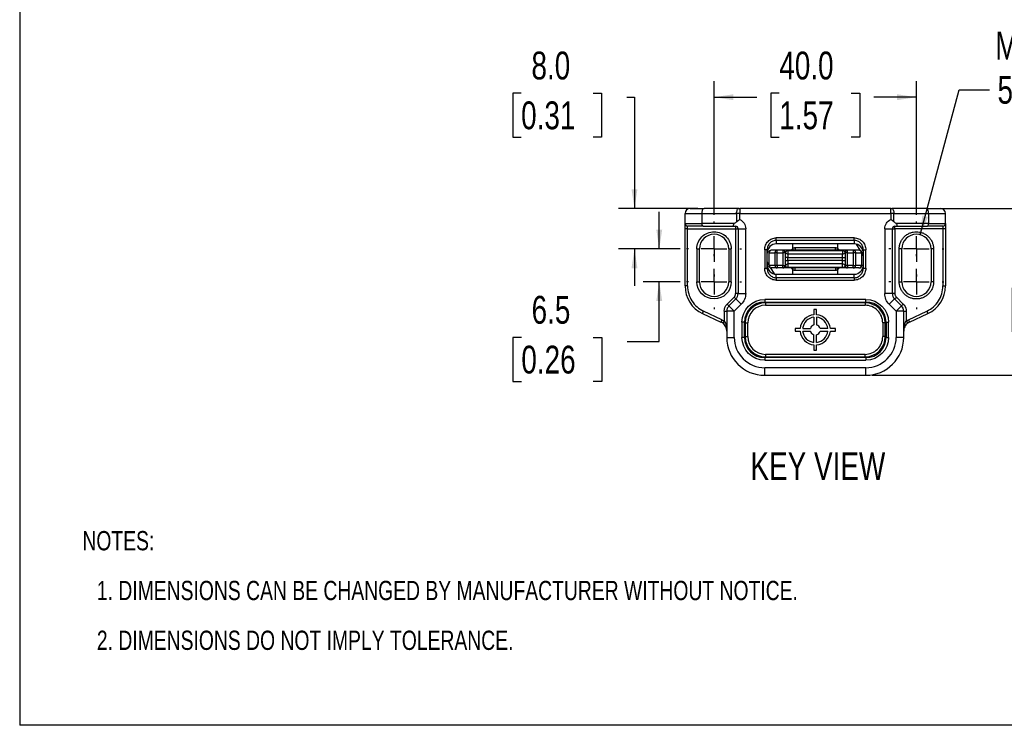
# Model space of a CAD drawing. Header units: millimetres. Extents: x 0 to 559, y 0 to 432.
# Tile 1 of 23: x 0 to 195, y 0 to 140. Entities that reach past the tile are written whole.
import ezdxf

# ---------------------------------------------------------------- set-up
doc = ezdxf.new("R2010")
doc.units = ezdxf.units.MM
doc.linetypes.add('CENTERX2', pattern=[20.32, 12.7, -2.54, 2.54, -2.54])
doc.layers.add('CENTER', color=40, linetype='CENTERX2')
doc.layers.add('DIMENSIONS', color=140, linetype='Continuous', lineweight=25)
doc.layers.add('TEXT', color=140, linetype='Continuous', lineweight=25)
doc.styles.add('SLDTEXTSTYLE0', font='TXT', dxfattribs={"width": 0.75})
doc.dimstyles.new('SLDDIMSTYLE0', dxfattribs={"dimtxt": 5.5, "dimasz": 3.81, "dimexe": 0, "dimexo": 0.0625, "dimgap": 1.375, "dimtad": 0, "dimtih": 1, "dimtoh": 1, "dimdec": 1, "dimrnd": 1e-09, "dimzin": 4, "dimdsep": 46, "dimtxsty": 'SLDTEXTSTYLE0', "dimsah": 1, "dimcen": 0.09, "dimadec": 0, "dimazin": 1, "dimtfac": 1, "dimtdec": 1, "dimtofl": 0, "dimtmove": 0, "dimatfit": 3, "dimfxl": 0, "dimfrac": 2, "dimtolj": 1, "dimtzin": 12, "dimarcsym": 0})
doc.dimstyles.new('SLDDIMSTYLE1', dxfattribs={"dimtxt": 5.5, "dimasz": 3.81, "dimexe": 0, "dimexo": 0.0625, "dimgap": 1.375, "dimtad": 0, "dimtih": 1, "dimtoh": 1, "dimdec": 1, "dimrnd": 1e-09, "dimzin": 12, "dimdsep": 46, "dimtxsty": 'SLDTEXTSTYLE0', "dimsah": 1, "dimcen": 0.09, "dimadec": 0, "dimazin": 3, "dimtfac": 1, "dimtdec": 1, "dimtmove": 0, "dimatfit": 0, "dimfxl": 0, "dimfrac": 2, "dimtolj": 1, "dimtzin": 12, "dimarcsym": 0})
doc.dimstyles.new('SLDDIMSTYLE2', dxfattribs={"dimtxt": 5.5, "dimasz": 3.81, "dimexe": 0, "dimexo": 0.0625, "dimgap": 1.375, "dimtad": 0, "dimtih": 1, "dimtoh": 1, "dimdec": 1, "dimrnd": 1e-09, "dimzin": 4, "dimdsep": 46, "dimtxsty": 'SLDTEXTSTYLE0', "dimsah": 1, "dimcen": 0.09, "dimadec": 0, "dimazin": 1, "dimtfac": 1, "dimtdec": 1, "dimtmove": 0, "dimatfit": 0, "dimfxl": 0, "dimfrac": 2, "dimtolj": 1, "dimtzin": 12, "dimarcsym": 0})
doc.dimstyles.new('SLDDIMSTYLE4', dxfattribs={"dimtxt": 5.5, "dimasz": 3.81, "dimexe": 0, "dimexo": 0.0625, "dimgap": 1.375, "dimtad": 0, "dimtih": 1, "dimtoh": 1, "dimdec": 1, "dimrnd": 1e-09, "dimzin": 12, "dimdsep": 46, "dimtxsty": 'SLDTEXTSTYLE0', "dimsah": 1, "dimcen": 0, "dimadec": 0, "dimazin": 3, "dimtfac": 1, "dimtdec": 1, "dimtofl": 0, "dimtmove": 0, "dimatfit": 3, "dimfxl": 0, "dimfrac": 2, "dimtolj": 1, "dimtzin": 12, "dimarcsym": 0})

# ---------------------------------------------------------------- blocks, each defined once
blk = doc.blocks.new('SW_NOTE_0_1')
at = {"layer": 'TEXT', "color": 0, "char_height": 3.81, "attachment_point": 1, "style": 'SLDTEXTSTYLE0'}
for s, insert in [('NOTES:', (0, 4.91)), ('1. DIMENSIONS CAN BE CHANGED BY MANUFACTURER WITHOUT NOTICE.', (2.86, -4.94)), ('2. DIMENSIONS DO NOT IMPLY TOLERANCE.', (2.86, -14.79))]:
    blk.add_mtext(s, dxfattribs=dict(at, insert=insert))
blk = doc.blocks.new('_D_12')
at = {"layer": 'DIMENSIONS'}
for p, q in [((126.47, 94.22), (126.47, 101.55)), ((130.61, 94.22), (123.3, 94.22)), ((130.61, 87.72), (123.3, 87.72)), ((126.47, 75.91), (126.47, 87.72)), ((99.2, 76.72), (97.52, 76.72)), ((97.52, 76.72), (97.52, 67.99)), ((113.42, 76.72), (115.1, 76.72)), ((115.1, 76.72), (115.1, 67.99)), ((120.12, 75.91), (126.47, 75.91)), ((97.52, 67.99), (99.2, 67.99)), ((115.1, 67.99), (113.42, 67.99))]:
    blk.add_line(p, q, dxfattribs=at)
for points in [[(126.47, 94.22), (127.06, 98.03), (125.89, 98.03)], [(126.47, 87.72), (125.89, 83.91), (127.06, 83.91)]]:
    blk.add_solid(points, dxfattribs=at)
at = {"layer": 'DIMENSIONS', "char_height": 5.5, "attachment_point": 1, "style": 'SLDTEXTSTYLE0'}
for s, insert in [('6.5', (101.23, 84.93)), ('0.26', (99.2, 75.08))]:
    blk.add_mtext(s, dxfattribs=dict(at, insert=insert))
blk = doc.blocks.new('_D_13')
at = {"layer": 'DIMENSIONS'}
for p, q in [((99.16, 125.03), (97.49, 125.03)), ((97.49, 125.03), (97.49, 116.3)), ((113.39, 125.03), (115.06, 125.03)), ((115.06, 125.03), (115.06, 116.3)), ((120.09, 124.22), (121.57, 124.22)), ((121.57, 124.22), (121.57, 102.22)), ((97.49, 116.3), (99.16, 116.3)), ((115.06, 116.3), (113.39, 116.3)), ((134.08, 102.22), (118.4, 102.22)), ((130.61, 94.22), (118.4, 94.22)), ((121.57, 94.22), (121.57, 86.89))]:
    blk.add_line(p, q, dxfattribs=at)
for points in [[(121.57, 102.22), (122.16, 106.03), (120.99, 106.03)], [(121.57, 94.22), (120.99, 90.41), (122.16, 90.41)]]:
    blk.add_solid(points, dxfattribs=at)
at = {"layer": 'DIMENSIONS', "char_height": 5.5, "attachment_point": 1, "style": 'SLDTEXTSTYLE0'}
for s, insert in [('8.0', (101.2, 133.24)), ('0.31', (99.16, 123.39))]:
    blk.add_mtext(s, dxfattribs=dict(at, insert=insert))
blk = doc.blocks.new('_D_14')
at = {"layer": 'DIMENSIONS'}
for p, q in [((137.32, 100.93), (137.32, 127.4)), ((177.32, 100.93), (177.32, 127.4)), ((150.21, 125.03), (148.54, 125.03)), ((148.54, 125.03), (148.54, 116.3)), ((164.43, 125.03), (166.11, 125.03)), ((166.11, 125.03), (166.11, 116.3)), ((137.32, 124.22), (145.74, 124.22)), ((177.32, 124.22), (168.9, 124.22)), ((148.54, 116.3), (150.21, 116.3)), ((166.11, 116.3), (164.43, 116.3))]:
    blk.add_line(p, q, dxfattribs=at)
for points in [[(137.32, 124.22), (141.13, 123.64), (141.13, 124.81)], [(177.32, 124.22), (173.51, 124.81), (173.51, 123.64)]]:
    blk.add_solid(points, dxfattribs=at)
at = {"layer": 'DIMENSIONS', "char_height": 5.5, "attachment_point": 1, "style": 'SLDTEXTSTYLE0'}
for s, insert in [('40.0', (150.21, 133.24)), ('1.57', (150.21, 123.39))]:
    blk.add_mtext(s, dxfattribs=dict(at, insert=insert))
blk = doc.blocks.new('_D_15')
at = {"layer": 'DIMENSIONS'}
for p, q in [((180.57, 102.22), (208.25, 102.22)), ((205.07, 102.22), (205.07, 94.76)), ((197.96, 86.53), (196.29, 86.53)), ((196.29, 86.53), (196.29, 77.8)), ((212.19, 86.53), (213.86, 86.53)), ((213.86, 86.53), (213.86, 77.8)), ((196.29, 77.8), (197.96, 77.8)), ((205.07, 69.22), (205.07, 76.68)), ((213.86, 77.8), (212.19, 77.8)), ((168.59, 69.22), (208.25, 69.22))]:
    blk.add_line(p, q, dxfattribs=at)
for points in [[(205.07, 102.22), (204.49, 98.41), (205.66, 98.41)], [(205.07, 69.22), (205.66, 73.03), (204.49, 73.03)]]:
    blk.add_solid(points, dxfattribs=at)
at = {"layer": 'DIMENSIONS', "char_height": 5.5, "attachment_point": 1, "style": 'SLDTEXTSTYLE0'}
for s, insert in [('33.0', (197.96, 94.74)), ('1.30', (197.96, 84.89))]:
    blk.add_mtext(s, dxfattribs=dict(at, insert=insert))
blk = doc.blocks.new('_D_16')
at = {"layer": 'DIMENSIONS'}
for p, q in [((178.07, 97.02), (185.76, 125.71)), ((185.76, 125.71), (191.78, 125.71))]:
    blk.add_line(p, q, dxfattribs=at)
blk.add_solid([(178.07, 97.02), (179.63, 100.55), (178.49, 100.85)], dxfattribs=at)
at = {"layer": 'DIMENSIONS', "char_height": 5.5, "attachment_point": 1, "style": 'SLDTEXTSTYLE0'}
for s, insert in [('M-SLOT', (192.91, 137.17)), ('5.5X6.5', (193.36, 128.44)), ('(2X)', (198.79, 119.7))]:
    blk.add_mtext(s, dxfattribs=dict(at, insert=insert))
blk = doc.blocks.new('SW_CENTERMARKSYMBOL_0')
at = {"layer": 'CENTER', "color": 0}
for p, q in [((0, 5.08), (0, 5.44)), ((0, 0), (0, 2.54)), ((-5.08, 0), (-5.44, 0)), ((0, 0), (-2.54, 0)), ((0, 0), (0, -2.54)), ((0, 0), (2.54, 0)), ((5.08, 0), (5.44, 0)), ((0, -5.08), (0, -5.44))]:
    blk.add_line(p, q, dxfattribs=at)
blk = doc.blocks.new('SW_CENTERMARKSYMBOL_1')
at = {"layer": 'CENTER', "color": 0}
for p, q in [((0, 5.08), (0, 5.44)), ((0, 0), (0, 2.54)), ((-5.08, 0), (-5.44, 0)), ((0, 0), (-2.54, 0)), ((0, 0), (0, -2.54)), ((0, 0), (2.54, 0)), ((5.08, 0), (5.44, 0)), ((0, -5.08), (0, -5.44))]:
    blk.add_line(p, q, dxfattribs=at)
blk = doc.blocks.new('SW_CENTERMARKSYMBOL_2')
at = {"layer": 'CENTER', "color": 0}
for p, q in [((0, 5.08), (0, 5.44)), ((0, 0), (0, 2.54)), ((-5.08, 0), (-5.44, 0)), ((0, 0), (-2.54, 0)), ((0, 0), (0, -2.54)), ((0, 0), (2.54, 0)), ((5.08, 0), (5.44, 0)), ((0, -5.08), (0, -5.44))]:
    blk.add_line(p, q, dxfattribs=at)
blk = doc.blocks.new('SW_CENTERMARKSYMBOL_3')
at = {"layer": 'CENTER', "color": 0}
for p, q in [((0, 5.08), (0, 5.44)), ((0, 0), (0, 2.54)), ((-5.08, 0), (-5.44, 0)), ((0, 0), (-2.54, 0)), ((0, 0), (0, -2.54)), ((0, 0), (2.54, 0)), ((5.08, 0), (5.44, 0)), ((0, -5.08), (0, -5.44))]:
    blk.add_line(p, q, dxfattribs=at)

msp = doc.modelspace()

# ---------------------------------------------------------------- linework, layer by layer
at = {"color": 7, "linetype": 'Continuous'}
for p in [(0, 431.8), (558.8, 0)]:
    msp.add_line(p, (0, 0), dxfattribs=at)
for p, q in [((142.19, 102.22), (135.35, 102.22)), ((142.4, 102.22), (142.4, 101.22)), ((172.25, 102.22), (142.4, 102.22)), ((172.25, 101.22), (172.25, 102.22)), ((179.3, 102.22), (172.45, 102.22)), ((131.57, 101.22), (134.93, 101.22)), ((131.57, 99.22), (131.57, 101.22)), ((134.93, 99.22), (134.93, 101.22)), ((134.93, 101.22), (141.78, 101.22)), ((141.78, 101.22), (141.78, 99.58)), ((142.4, 101.22), (141.78, 101.22)), ((142.4, 100.04), (142.4, 101.22)), ((142.4, 101.22), (172.25, 101.22)), ((172.25, 101.22), (172.25, 100.04)), ((172.87, 101.22), (172.25, 101.22)), ((172.87, 99.58), (172.87, 101.22)), ((172.87, 101.22), (179.72, 101.22)), ((179.72, 101.22), (179.72, 99.22)), ((179.72, 101.22), (183.07, 101.22)), ((183.07, 99.22), (183.07, 101.22)), ((131.57, 99.22), (134.93, 99.22)), ((132.07, 98.22), (131.57, 98.22)), ((131.57, 86.89), (131.57, 98.22)), ((132.07, 98.22), (132.07, 98.72)), ((132.07, 98.22), (141.57, 98.22)), ((132.07, 86.89), (132.07, 98.22)), ((141.31, 99.22), (134.93, 99.22)), ((135.14, 98.72), (141.23, 98.72)), ((141.57, 98.72), (141.57, 98.22)), ((141.57, 98.22), (142.07, 98.22)), ((141.57, 98.22), (141.57, 85.39)), ((142.07, 98.22), (142.07, 85.39)), ((142.07, 98.22), (143.57, 98.22)), ((143.57, 85.39), (143.57, 98.22)), ((171.07, 98.22), (171.07, 85.39)), ((171.07, 98.22), (172.57, 98.22)), ((172.57, 85.39), (172.57, 98.22)), ((172.57, 98.22), (173.07, 98.22)), ((173.07, 98.22), (173.07, 98.72)), ((173.07, 98.22), (173.07, 85.39)), ((182.57, 98.22), (173.07, 98.22)), ((179.72, 99.22), (173.34, 99.22)), ((173.42, 98.72), (179.51, 98.72)), ((179.72, 99.22), (183.07, 99.22)), ((182.57, 98.72), (182.57, 98.22)), ((183.07, 98.22), (182.57, 98.22)), ((182.57, 98.22), (182.57, 86.89)), ((183.07, 98.22), (183.07, 86.89)), ((165.02, 96.41), (149.62, 96.41)), ((149.62, 95.92), (149.62, 96.41)), ((149.62, 95.92), (149.62, 95.22)), ((149.62, 95.92), (165.02, 95.92)), ((165.02, 95.92), (165.02, 96.41)), ((165.02, 95.92), (165.02, 95.22)), ((133.92, 94.22), (133.92, 87.72)), ((133.92, 94.22), (134.42, 94.22)), ((134.42, 87.72), (134.42, 94.22)), ((140.22, 94.22), (140.22, 87.72)), ((140.22, 94.22), (140.72, 94.22)), ((140.72, 87.72), (140.72, 94.22)), ((147.32, 94.03), (147.32, 90.41)), ((147.82, 94.03), (147.32, 94.03)), ((147.82, 90.41), (147.82, 94.03)), ((148.19, 93.47), (148.12, 93.47)), ((148.12, 93.47), (148.12, 90.97)), ((148.19, 90.97), (148.19, 93.47)), ((148.19, 93.47), (149.32, 93.47)), ((149.81, 93.97), (148.67, 93.97)), ((149.81, 93.47), (149.32, 93.47)), ((149.32, 93.47), (149.32, 90.97)), ((165.02, 95.22), (149.62, 95.22)), ((149.81, 93.47), (149.81, 93.97)), ((150.92, 93.97), (149.81, 93.97)), ((149.81, 90.97), (149.81, 93.47)), ((149.81, 93.47), (150.92, 93.47)), ((150.92, 93.97), (150.92, 93.47)), ((150.92, 93.47), (150.92, 90.97)), ((151.42, 93.47), (150.92, 93.47)), ((151.42, 90.97), (151.42, 93.47)), ((151.92, 93.9), (151.92, 93.97)), ((162.72, 93.97), (151.92, 93.97)), ((151.92, 93.9), (151.92, 93.2)), ((151.92, 93.9), (162.72, 93.9)), ((152.82, 95.22), (152.82, 94.34)), ((153.32, 94.47), (153.32, 93.97)), ((153.32, 94.47), (161.32, 94.47)), ((161.32, 93.97), (161.32, 94.47)), ((161.82, 94.34), (161.82, 95.22)), ((162.72, 93.9), (162.72, 93.97)), ((162.72, 93.9), (162.72, 93.2)), ((163.72, 93.47), (163.22, 93.47)), ((163.22, 93.47), (163.22, 90.97)), ((163.72, 93.47), (163.72, 93.97)), ((164.84, 93.97), (163.72, 93.97)), ((163.72, 90.97), (163.72, 93.47)), ((163.72, 93.47), (164.84, 93.47)), ((164.84, 93.97), (164.84, 93.47)), ((165.97, 93.97), (164.84, 93.97)), ((165.32, 93.47), (164.84, 93.47)), ((164.84, 93.47), (164.84, 90.97)), ((165.32, 90.97), (165.32, 93.47)), ((165.32, 93.47), (166.45, 93.47)), ((165.41, 95.18), (166.13, 93.96)), ((166.45, 93.47), (166.45, 90.97)), ((166.52, 93.47), (166.45, 93.47)), ((166.52, 90.97), (166.52, 93.47)), ((166.82, 94.03), (166.82, 90.41)), ((166.82, 94.03), (167.32, 94.03)), ((167.32, 90.41), (167.32, 94.03)), ((173.92, 87.72), (173.92, 94.22)), ((174.42, 94.22), (173.92, 94.22)), ((174.42, 87.72), (174.42, 94.22)), ((180.22, 94.22), (180.22, 87.72)), ((180.72, 94.22), (180.22, 94.22)), ((180.72, 94.22), (180.72, 87.72)), ((148.12, 91.15), (147.82, 91.66)), ((151.92, 92.51), (151.42, 92.51)), ((151.42, 91.93), (151.92, 91.93)), ((151.92, 93.2), (151.92, 92.51)), ((162.72, 93.2), (151.92, 93.2)), ((151.92, 91.93), (151.92, 92.51)), ((151.92, 92.51), (162.72, 92.51)), ((151.92, 91.93), (151.92, 91.24)), ((162.72, 91.93), (151.92, 91.93)), ((162.72, 92.51), (162.72, 93.2)), ((162.72, 91.93), (162.72, 92.51)), ((162.72, 92.51), (163.22, 92.51)), ((162.72, 91.93), (163.22, 91.93)), ((162.72, 91.24), (162.72, 91.93)), ((166.52, 93.29), (166.82, 92.78)), ((147.32, 90.41), (147.82, 90.41)), ((148.12, 90.97), (148.19, 90.97)), ((149.32, 90.97), (148.19, 90.97)), ((149.24, 89.26), (148.52, 90.48)), ((149.81, 90.47), (148.67, 90.47)), ((149.81, 90.97), (149.32, 90.97)), ((150.92, 90.97), (149.81, 90.97)), ((149.81, 90.97), (149.81, 90.47)), ((150.92, 90.47), (149.81, 90.47)), ((150.92, 90.47), (150.92, 90.97)), ((150.92, 90.97), (151.42, 90.97)), ((162.72, 91.24), (151.92, 91.24)), ((151.92, 91.24), (151.92, 90.54)), ((151.92, 90.47), (151.92, 90.54)), ((162.72, 90.54), (151.92, 90.54)), ((162.72, 90.47), (151.92, 90.47)), ((152.82, 90.1), (152.82, 89.22)), ((153.32, 89.97), (153.32, 90.47)), ((161.32, 89.97), (153.32, 89.97)), ((161.32, 90.47), (161.32, 89.97)), ((161.82, 89.22), (161.82, 90.1)), ((162.72, 90.54), (162.72, 91.24)), ((162.72, 90.47), (162.72, 90.54)), ((163.72, 90.97), (163.22, 90.97)), ((164.84, 90.97), (163.72, 90.97)), ((163.72, 90.97), (163.72, 90.47)), ((164.84, 90.47), (163.72, 90.47)), ((164.84, 90.47), (164.84, 90.97)), ((164.84, 90.97), (165.32, 90.97)), ((165.97, 90.47), (164.84, 90.47)), ((166.45, 90.97), (165.32, 90.97)), ((166.45, 90.97), (166.52, 90.97)), ((166.82, 90.41), (167.32, 90.41)), ((133.92, 87.72), (134.42, 87.72)), ((140.72, 87.72), (140.22, 87.72)), ((149.62, 88.51), (149.62, 89.22)), ((149.62, 89.22), (165.02, 89.22)), ((165.02, 88.51), (149.62, 88.51)), ((149.62, 88.51), (149.62, 88.03)), ((149.62, 88.03), (165.02, 88.03)), ((165.02, 88.51), (165.02, 89.22)), ((165.02, 88.51), (165.02, 88.03)), ((173.92, 87.72), (174.42, 87.72)), ((180.72, 87.72), (180.22, 87.72)), ((132.07, 86.89), (131.57, 86.89)), ((182.57, 86.89), (183.07, 86.89)), ((141.28, 84.68), (139.91, 83.31)), ((141.63, 84.33), (140.26, 82.96)), ((141.28, 84.68), (141.63, 84.33)), ((142.07, 85.39), (141.57, 85.39)), ((141.63, 84.33), (142.69, 83.27)), ((142.07, 85.39), (143.57, 85.39)), ((167.32, 84.22), (147.32, 84.22)), ((147.32, 84.22), (147.32, 83.72)), ((167.32, 83.72), (167.32, 84.22)), ((172.57, 85.39), (171.07, 85.39)), ((173.01, 84.33), (171.95, 83.27)), ((173.07, 85.39), (172.57, 85.39)), ((173.01, 84.33), (173.37, 84.68)), ((174.38, 82.96), (173.01, 84.33)), ((173.37, 84.68), (174.74, 83.31)), ((135.04, 81.45), (135.25, 81.9)), ((138.88, 80.21), (135.25, 81.9)), ((139.32, 81.9), (139.32, 79.95)), ((139.32, 81.9), (139.82, 81.9)), ((139.82, 81.9), (139.82, 76.72)), ((141.32, 81.9), (139.82, 81.9)), ((140.26, 82.96), (139.91, 83.31)), ((140.26, 82.96), (141.32, 81.9)), ((141.32, 81.9), (142.69, 83.27)), ((141.32, 76.72), (141.32, 81.9)), ((147.32, 83.72), (167.32, 83.72)), ((147.32, 83.57), (147.32, 83.72)), ((147.47, 83.57), (147.47, 83.07)), ((167.17, 83.57), (147.47, 83.57)), ((147.47, 83.07), (167.17, 83.07)), ((157.57, 82.22), (157.07, 82.22)), ((157.07, 82.22), (157.07, 81.21)), ((157.57, 81.21), (157.57, 82.22)), ((167.17, 83.57), (167.17, 83.07)), ((167.32, 83.72), (167.32, 83.57)), ((171.95, 83.27), (173.32, 81.9)), ((173.32, 81.9), (174.38, 82.96)), ((173.32, 81.9), (173.32, 76.72)), ((174.82, 81.9), (173.32, 81.9)), ((174.74, 83.31), (174.38, 82.96)), ((174.82, 76.72), (174.82, 81.9)), ((174.82, 81.9), (175.32, 81.9)), ((175.32, 81.9), (175.32, 79.95)), ((175.77, 80.21), (179.4, 81.9)), ((179.4, 81.9), (179.61, 81.45)), ((135.04, 81.45), (138.67, 79.76)), ((138.88, 80.21), (138.67, 79.76)), ((139.32, 79.95), (139.02, 79.55)), ((157.07, 80.71), (157.07, 79.19)), ((157.57, 80.71), (157.57, 79.19)), ((175.32, 79.95), (175.62, 79.55)), ((175.77, 80.21), (175.98, 79.76)), ((175.98, 79.76), (179.61, 81.45)), ((142.82, 79.72), (142.82, 76.72)), ((143.32, 79.72), (142.82, 79.72)), ((143.32, 76.72), (143.32, 79.72)), ((143.32, 79.72), (143.48, 79.72)), ((143.47, 79.57), (143.47, 76.87)), ((143.47, 79.57), (143.97, 79.57)), ((143.97, 76.87), (143.97, 79.57)), ((154.33, 78.47), (153.32, 78.47)), ((153.32, 78.47), (153.32, 77.97)), ((153.32, 77.97), (154.33, 77.97)), ((154.84, 78.47), (156.35, 78.47)), ((154.84, 77.97), (156.35, 77.97)), ((159.81, 78.47), (158.29, 78.47)), ((158.29, 77.97), (159.81, 77.97)), ((161.32, 78.47), (160.31, 78.47)), ((160.31, 77.97), (161.32, 77.97)), ((161.32, 77.97), (161.32, 78.47)), ((170.67, 79.57), (170.67, 76.87)), ((171.17, 79.57), (170.67, 79.57)), ((171.32, 79.72), (171.17, 79.72)), ((171.17, 76.87), (171.17, 79.57)), ((171.32, 79.72), (171.32, 76.72)), ((171.32, 79.72), (171.82, 79.72)), ((171.82, 76.72), (171.82, 79.72)), ((139.82, 76.72), (141.32, 76.72)), ((143.32, 76.72), (142.82, 76.72)), ((143.32, 76.72), (143.48, 76.72)), ((143.47, 76.87), (143.97, 76.87)), ((157.07, 75.73), (157.07, 77.25)), ((157.57, 75.73), (157.57, 77.25)), ((171.17, 76.87), (170.67, 76.87)), ((171.32, 76.72), (171.17, 76.72)), ((171.32, 76.72), (171.82, 76.72)), ((174.82, 76.72), (173.32, 76.72)), ((157.07, 75.23), (157.07, 74.22)), ((157.07, 74.22), (157.57, 74.22)), ((157.57, 74.22), (157.57, 75.23)), ((147.32, 72.72), (147.32, 72.87)), ((147.32, 72.72), (147.32, 72.22)), ((167.32, 72.72), (147.32, 72.72)), ((147.32, 72.22), (167.32, 72.22)), ((167.17, 73.37), (147.47, 73.37)), ((147.47, 73.37), (147.47, 72.87)), ((147.47, 72.87), (167.17, 72.87)), ((167.17, 72.87), (167.17, 73.37)), ((167.32, 72.72), (167.32, 72.87)), ((167.32, 72.72), (167.32, 72.22)), ((167.32, 70.72), (147.32, 70.72)), ((147.32, 69.22), (147.32, 70.72)), ((167.32, 69.22), (167.32, 70.72)), ((147.32, 69.22), (167.32, 69.22))]:
    msp.add_line(p, q)
at = {"flags": 128}
for points in [[(134.93, 101.22), (134.94, 101.41), (134.96, 101.6), (135, 101.77), (135.05, 101.93), (135.11, 102.05), (135.19, 102.14), (135.26, 102.2), (135.35, 102.22)], [(141.78, 101.22), (141.78, 101.41), (141.81, 101.6), (141.85, 101.77), (141.9, 101.93), (141.96, 102.05), (142.03, 102.14), (142.11, 102.2), (142.19, 102.22)], [(172.45, 102.22), (172.54, 102.2), (172.61, 102.14), (172.69, 102.05), (172.75, 101.93), (172.8, 101.77), (172.84, 101.6), (172.86, 101.41), (172.87, 101.22)], [(179.72, 101.22), (179.71, 101.41), (179.69, 101.6), (179.65, 101.77), (179.6, 101.93), (179.53, 102.05), (179.46, 102.14), (179.38, 102.2), (179.3, 102.22)], [(135.14, 98.72), (135.1, 98.73), (135.06, 98.76), (135.02, 98.8), (134.99, 98.87), (134.96, 98.94), (134.94, 99.03), (134.93, 99.12), (134.93, 99.22)], [(179.51, 98.72), (179.55, 98.73), (179.59, 98.76), (179.62, 98.8), (179.66, 98.87), (179.68, 98.94), (179.7, 99.03), (179.71, 99.12), (179.72, 99.22)]]:
    msp.add_lwpolyline(points, dxfattribs=at)
for centre, radius, start, end in [((132.57, 101.22), 1, 90, 180), ((182.07, 101.22), 1, 0, 90), ((132.07, 99.22), 0.5, 180, 270), ((141.57, 98.22), 0.5, 0, 90), ((173.07, 98.22), 0.5, 90, 180), ((182.57, 99.22), 0.5, 270, 0), ((137.32, 94.22), 2.9, 0, 180), ((177.32, 94.22), 2.9, 0, 180), ((148.62, 93.47), 0.5, 90, 180), ((148.68, 93.48), 0.492, 91.0102, 180.9758), ((149.82, 93.48), 0.492, 91.0102, 180.9758), ((150.92, 93.47), 0.5, 0, 90), ((150.94, 93.47), 0.498, 9.279, 89.8959), ((151.9, 93.69), 0.487, 196.1084, 272.7619), ((162.75, 93.69), 0.487, 267.2381, 343.8916), ((163.71, 93.47), 0.498, 90.1041, 170.721), ((163.72, 93.47), 0.5, 90, 180), ((164.83, 93.48), 0.492, 359.0242, 88.9898), ((165.96, 93.48), 0.492, 359.0242, 88.9898), ((166.02, 93.47), 0.5, 0, 90), ((148.62, 90.97), 0.5, 180, 270), ((148.68, 90.96), 0.492, 179.0242, 268.9898), ((149.82, 90.96), 0.492, 179.0242, 268.9898), ((150.92, 90.97), 0.5, 270, 0), ((150.94, 90.97), 0.498, 270.1041, 350.721), ((151.9, 90.75), 0.487, 87.2381, 163.8916), ((162.75, 90.75), 0.487, 16.1084, 92.7619), ((163.71, 90.97), 0.498, 189.279, 269.8959), ((163.72, 90.97), 0.5, 180, 270), ((164.83, 90.96), 0.492, 271.0102, 0.9758), ((165.96, 90.96), 0.492, 271.0102, 0.9758), ((166.02, 90.97), 0.5, 270, 0), ((137.32, 87.72), 2.9, 180, 0), ((177.32, 87.72), 2.9, 180, 0), ((137.57, 86.89), 6, 180, 245), ((177.07, 86.89), 6, 295, 0), ((140.57, 85.39), 1.5, 315, 0), ((174.07, 85.39), 1.5, 180, 225), ((141.32, 81.9), 1.5, 135, 180), ((147.32, 79.72), 4, 90, 180), ((147.47, 79.57), 4, 90, 180), ((167.17, 79.57), 4, 0, 90), ((167.32, 79.72), 4, 0, 90), ((173.32, 81.9), 1.5, 0, 45), ((157.32, 78.22), 3, 94.7802, 175.2198), ((157.32, 78.22), 2.5, 95.7392, 174.2608), ((157.32, 78.22), 3, 4.7802, 85.2198), ((157.32, 78.22), 2.5, 5.7392, 84.2608), ((137.82, 77.95), 2, 53.1301, 65), ((157.32, 78.22), 3, 184.7802, 265.2198), ((157.32, 78.22), 2.5, 185.7392, 264.2608), ((157.32, 78.22), 1, 104.4775, 165.5225), ((157.32, 78.22), 1, 194.4775, 255.5225), ((157.32, 78.22), 1, 14.4775, 75.5225), ((157.32, 78.22), 3, 274.7802, 355.2198), ((157.32, 78.22), 2.5, 275.7392, 354.2608), ((157.32, 78.22), 1, 284.4775, 345.5225), ((176.82, 77.95), 2, 115, 126.8699), ((147.32, 76.72), 7.5, 180, 270), ((147.32, 76.72), 4, 180, 270), ((147.47, 76.87), 4, 180, 270), ((167.17, 76.87), 4, 270, 0), ((167.32, 76.72), 4, 270, 0), ((167.32, 76.72), 7.5, 270, 0)]:
    msp.add_arc(centre, radius, start, end)
for centre, major_axis, start_param, end_param in [((149.62, 93.36), (0, -1.86), 3.141593, 4.712389), ((165.02, 93.36), (0, 1.86), 4.712389, 6.283185), ((149.62, 91.08), (0, -1.86), 4.712389, 6.283185), ((165.02, 91.08), (0, 1.86), 3.141593, 4.712389)]:
    msp.add_ellipse(centre, major_axis=major_axis, ratio=0.965926, start_param=start_param, end_param=end_param)
for points, knots in [([(132.57, 102.22), (132.57, 102.22), (132.83, 102.22), (133.82, 102.22), (134.52, 102.22), (135.35, 102.22)], [0, 0, 0, 0, 0.5, 0.5, 1, 1, 1, 1]), ([(179.3, 102.22), (180.13, 102.22), (180.83, 102.22), (181.81, 102.22), (182.07, 102.22), (182.07, 102.22)], [0, 0, 0, 0, 0.5, 0.5, 1, 1, 1, 1]), ([(141.78, 99.58), (141.81, 99.61), (141.87, 99.66), (141.98, 99.74), (142.08, 99.82), (142.19, 99.9), (142.29, 99.97), (142.36, 100.02), (142.4, 100.04)], [0, 0, 0, 0, 0.172328, 0.342341, 0.510076, 0.67557, 0.838864, 1, 1, 1, 1]), ([(142.4, 100.04), (142.75, 99.88), (143.05, 99.63), (143.46, 98.98), (143.57, 98.6), (143.57, 98.22)], [0, 0, 0, 0, 0.5, 0.5, 1, 1, 1, 1]), ([(171.07, 98.22), (171.07, 98.6), (171.18, 98.98), (171.6, 99.63), (171.9, 99.88), (172.25, 100.04)], [0, 0, 0, 0, 0.5, 0.5, 1, 1, 1, 1]), ([(172.87, 99.58), (172.83, 99.61), (172.76, 99.67), (172.64, 99.76), (172.52, 99.86), (172.39, 99.95), (172.29, 100.01), (172.25, 100.04)], [0, 0, 0, 0, 0.187713, 0.381869, 0.582205, 0.788381, 1, 1, 1, 1]), ([(131.57, 98.22), (131.57, 98.25), (131.57, 98.31), (131.57, 98.41), (131.57, 98.5), (131.57, 98.62), (131.57, 98.77), (131.57, 98.93), (131.57, 99.06), (131.57, 99.15), (131.57, 99.21), (131.57, 99.22), (131.57, 99.22)], [0, 0, 0, 0, 0.060259, 0.120021, 0.179824, 0.240208, 0.369998, 0.50013, 0.629921, 0.760053, 0.879943, 1, 1, 1, 1]), ([(135.14, 98.72), (134.22, 98.72), (133.45, 98.72), (132.36, 98.72), (132.07, 98.72), (132.07, 98.72)], [0, 0, 0, 0, 0.5, 0.5, 1, 1, 1, 1]), ([(133.92, 94.22), (133.92, 95.12), (134.28, 95.99), (135.56, 97.26), (136.42, 97.62), (138.22, 97.62), (139.09, 97.26), (140.36, 95.99), (140.72, 95.12), (140.72, 94.22)], [0, 0, 0, 0, 0.25, 0.25, 0.5, 0.5, 0.75, 0.75, 1, 1, 1, 1]), ([(141.31, 99.22), (141.25, 99.17), (141.21, 99.12), (141.14, 99.01), (141.11, 98.95), (141.1, 98.85), (141.11, 98.8), (141.15, 98.74), (141.18, 98.72), (141.23, 98.72)], [0, 0, 0, 0, 0.25, 0.25, 0.5, 0.5, 0.75, 0.75, 1, 1, 1, 1]), ([(141.23, 98.72), (141.26, 98.72), (141.32, 98.72), (141.43, 98.72), (141.52, 98.72), (141.57, 98.72)], [0, 0, 0, 0, 0.242394, 0.49921, 1, 1, 1, 1]), ([(173.07, 98.72), (173.13, 98.72), (173.21, 98.72), (173.33, 98.72), (173.39, 98.72), (173.42, 98.72)], [0, 0, 0, 0, 0.500091, 0.757136, 1, 1, 1, 1]), ([(173.42, 98.72), (173.46, 98.72), (173.49, 98.74), (173.53, 98.8), (173.54, 98.85), (173.53, 98.95), (173.51, 99.01), (173.44, 99.12), (173.39, 99.17), (173.34, 99.22)], [0, 0, 0, 0, 0.25, 0.25, 0.5, 0.5, 0.75, 0.75, 1, 1, 1, 1]), ([(173.92, 94.22), (173.92, 94.28), (173.93, 94.4), (173.94, 94.59), (173.97, 94.77), (174, 94.95), (174.04, 95.12), (174.1, 95.3), (174.22, 95.63), (174.46, 96.1), (174.9, 96.64), (175.44, 97.08), (176.05, 97.39), (176.68, 97.58), (177.32, 97.64), (177.96, 97.58), (178.6, 97.39), (179.2, 97.08), (179.74, 96.64), (180.19, 96.1), (180.45, 95.59), (180.59, 95.17), (180.67, 94.86), (180.71, 94.54), (180.72, 94.33), (180.72, 94.22)], [0, 0, 0, 0, 0.017281, 0.034439, 0.051523, 0.068584, 0.085672, 0.102838, 0.120131, 0.185085, 0.250089, 0.315042, 0.380046, 0.440005, 0.500014, 0.559974, 0.619983, 0.684936, 0.74994, 0.814894, 0.879897, 0.910049, 0.939936, 0.96983, 1, 1, 1, 1]), ([(182.57, 98.72), (182.57, 98.72), (182.28, 98.72), (181.2, 98.72), (180.42, 98.72), (179.51, 98.72)], [0, 0, 0, 0, 0.5, 0.5, 1, 1, 1, 1]), ([(183.07, 99.22), (183.07, 99.22), (183.07, 99.22), (183.07, 99.2), (183.07, 99.18), (183.07, 99.14), (183.07, 99.06), (183.07, 98.93), (183.07, 98.77), (183.07, 98.59), (183.07, 98.41), (183.07, 98.28), (183.07, 98.22)], [0, 0, 0, 0, 0.060259, 0.1200207, 0.1798243, 0.2402078, 0.3699983, 0.5001303, 0.629921, 0.7600531, 0.8799433, 1, 1, 1, 1]), ([(147.32, 94.03), (147.32, 94.34), (147.38, 94.65), (147.61, 95.22), (147.78, 95.49), (148.21, 95.93), (148.46, 96.11), (149.02, 96.34), (149.32, 96.41), (149.62, 96.41)], [0, 0, 0, 0, 0.25, 0.25, 0.5, 0.5, 0.75, 0.75, 1, 1, 1, 1]), ([(149.62, 95.92), (149.39, 95.92), (149.15, 95.87), (148.72, 95.68), (148.52, 95.54), (148.18, 95.19), (148.05, 94.98), (147.87, 94.52), (147.82, 94.27), (147.82, 94.03)], [0, 0, 0, 0, 0.25, 0.25, 0.5, 0.5, 0.75, 0.75, 1, 1, 1, 1]), ([(165.02, 96.41), (165.32, 96.41), (165.63, 96.34), (166.18, 96.11), (166.44, 95.93), (166.86, 95.49), (167.03, 95.22), (167.26, 94.65), (167.32, 94.34), (167.32, 94.03)], [0, 0, 0, 0, 0.25, 0.25, 0.5, 0.5, 0.75, 0.75, 1, 1, 1, 1]), ([(166.82, 94.03), (166.82, 94.27), (166.78, 94.52), (166.6, 94.98), (166.46, 95.19), (166.13, 95.54), (165.93, 95.68), (165.49, 95.87), (165.26, 95.92), (165.02, 95.92)], [0, 0, 0, 0, 0.25, 0.25, 0.5, 0.5, 0.75, 0.75, 1, 1, 1, 1]), ([(151.92, 93.97), (151.87, 93.97), (151.75, 93.97), (151.58, 93.97), (151.42, 93.97), (151.22, 93.97), (151.06, 93.97), (151.01, 93.97), (151, 93.97)], [0, 0, 0, 0, 0.097486, 0.202692, 0.328473, 0.472419, 0.811326, 1, 1, 1, 1]), ([(151.43, 93.55), (151.45, 93.65), (151.52, 93.74), (151.69, 93.87), (151.81, 93.9), (151.92, 93.9)], [0, 0, 0, 0, 0.5, 0.5, 1, 1, 1, 1]), ([(152.84, 94.26), (152.78, 94.21), (152.69, 94.13), (152.62, 94.02), (152.59, 93.97)], [0, 0, 0, 0, 0.589105, 1, 1, 1, 1]), ([(152.82, 94.34), (152.85, 94.35), (152.92, 94.39), (153.01, 94.42), (153.11, 94.45), (153.22, 94.47), (153.29, 94.47), (153.32, 94.47)], [0, 0, 0, 0, 0.202242, 0.401125, 0.598875, 0.797758, 1, 1, 1, 1]), ([(152.82, 94.34), (152.82, 94.32), (152.82, 94.31), (152.83, 94.29), (152.83, 94.28), (152.84, 94.27), (152.84, 94.26)], [0, 0, 0, 0, 0.00004328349, 0.00004328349, 0.00004328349, 0.00007681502, 0.00007681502, 0.00007681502, 0.00007681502]), ([(152.84, 94.26), (152.88, 94.21), (152.94, 94.11), (153, 94.01), (153.01, 93.98), (153.01, 93.97)], [0, 0, 0, 0, 0.462864, 0.846001, 1, 1, 1, 1]), ([(161.32, 94.47), (161.36, 94.47), (161.43, 94.47), (161.53, 94.45), (161.63, 94.42), (161.73, 94.39), (161.79, 94.35), (161.82, 94.34)], [0, 0, 0, 0, 0.202242, 0.401125, 0.598875, 0.797758, 1, 1, 1, 1]), ([(161.63, 93.97), (161.64, 93.98), (161.65, 94.01), (161.71, 94.11), (161.77, 94.21), (161.8, 94.26)], [0, 0, 0, 0, 0.153872, 0.537118, 1, 1, 1, 1]), ([(161.8, 94.26), (161.81, 94.27), (161.82, 94.29), (161.82, 94.3), (161.82, 94.31), (161.82, 94.32), (161.82, 94.34)], [0, 0, 0, 0, 0.00004301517, 0.00004301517, 0.00004301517, 0.0000765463, 0.0000765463, 0.0000765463, 0.0000765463]), ([(162.05, 93.97), (162.03, 94.02), (161.96, 94.13), (161.86, 94.21), (161.8, 94.26)], [0, 0, 0, 0, 0.4075427, 1, 1, 1, 1]), ([(163.65, 93.97), (163.63, 93.97), (163.58, 93.97), (163.43, 93.97), (163.23, 93.97), (163.07, 93.97), (162.9, 93.97), (162.78, 93.97), (162.72, 93.97)], [0, 0, 0, 0, 0.188672, 0.527575, 0.671212, 0.797298, 0.902384, 1, 1, 1, 1]), ([(162.72, 93.9), (162.84, 93.9), (162.95, 93.87), (163.13, 93.74), (163.19, 93.65), (163.21, 93.55)], [0, 0, 0, 0, 0.5, 0.5, 1, 1, 1, 1]), ([(149.62, 88.03), (149.32, 88.03), (149.02, 88.09), (148.46, 88.33), (148.21, 88.51), (147.78, 88.95), (147.61, 89.21), (147.38, 89.79), (147.32, 90.1), (147.32, 90.41)], [0, 0, 0, 0, 0.25, 0.25, 0.5, 0.5, 0.75, 0.75, 1, 1, 1, 1]), ([(147.82, 90.41), (147.82, 90.16), (147.87, 89.92), (148.05, 89.46), (148.18, 89.25), (148.52, 88.89), (148.72, 88.75), (149.15, 88.56), (149.39, 88.51), (149.62, 88.51)], [0, 0, 0, 0, 0.25, 0.25, 0.5, 0.5, 0.75, 0.75, 1, 1, 1, 1]), ([(148.67, 90.47), (148.67, 90.47), (148.65, 90.47), (148.63, 90.47), (148.62, 90.47), (148.62, 90.47), (148.62, 90.47)], [0, 0, 0, 0, 0.2505387, 0.5, 0.7494613, 1, 1, 1, 1]), ([(151.92, 90.47), (151.87, 90.47), (151.75, 90.47), (151.58, 90.47), (151.42, 90.47), (151.22, 90.47), (151.06, 90.47), (151.01, 90.47), (151, 90.47)], [0, 0, 0, 0, 0.097486, 0.202692, 0.328473, 0.472419, 0.811326, 1, 1, 1, 1]), ([(151.92, 90.54), (151.81, 90.54), (151.69, 90.57), (151.52, 90.7), (151.45, 90.79), (151.43, 90.89)], [0, 0, 0, 0, 0.5, 0.5, 1, 1, 1, 1]), ([(152.84, 90.18), (152.78, 90.23), (152.68, 90.31), (152.62, 90.42), (152.59, 90.47)], [0, 0, 0, 0, 0.592457, 1, 1, 1, 1]), ([(152.84, 90.18), (152.84, 90.16), (152.83, 90.15), (152.83, 90.14), (152.82, 90.13), (152.82, 90.11), (152.82, 90.1)], [0, 0, 0, 0, 0.00004301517, 0.00004301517, 0.00004301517, 0.0000765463, 0.0000765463, 0.0000765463, 0.0000765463]), ([(153.32, 89.97), (153.29, 89.97), (153.22, 89.97), (153.11, 89.99), (153.01, 90.02), (152.92, 90.05), (152.85, 90.09), (152.82, 90.1)], [0, 0, 0, 0, 0.202242, 0.401125, 0.598875, 0.797758, 1, 1, 1, 1]), ([(152.84, 90.18), (152.88, 90.23), (152.94, 90.33), (153, 90.43), (153.01, 90.46), (153.01, 90.47)], [0, 0, 0, 0, 0.462812, 0.846004, 1, 1, 1, 1]), ([(161.82, 90.1), (161.79, 90.09), (161.73, 90.05), (161.63, 90.02), (161.53, 89.99), (161.43, 89.97), (161.36, 89.97), (161.32, 89.97)], [0, 0, 0, 0, 0.202242, 0.401125, 0.598875, 0.797758, 1, 1, 1, 1]), ([(161.8, 90.18), (161.77, 90.23), (161.71, 90.33), (161.65, 90.43), (161.64, 90.46), (161.63, 90.47)], [0, 0, 0, 0, 0.462935, 0.846125, 1, 1, 1, 1]), ([(161.8, 90.18), (161.86, 90.23), (161.96, 90.31), (162.03, 90.42), (162.05, 90.47)], [0, 0, 0, 0, 0.589105, 1, 1, 1, 1]), ([(161.82, 90.1), (161.82, 90.12), (161.82, 90.13), (161.82, 90.15), (161.81, 90.16), (161.81, 90.17), (161.8, 90.18)], [0, 0, 0, 0, 0.00004328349, 0.00004328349, 0.00004328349, 0.00007681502, 0.00007681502, 0.00007681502, 0.00007681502]), ([(163.21, 90.89), (163.19, 90.79), (163.13, 90.7), (162.95, 90.57), (162.84, 90.54), (162.72, 90.54)], [0, 0, 0, 0, 0.5, 0.5, 1, 1, 1, 1]), ([(163.65, 90.47), (163.63, 90.47), (163.58, 90.47), (163.43, 90.47), (163.23, 90.47), (163.07, 90.47), (162.9, 90.47), (162.78, 90.47), (162.72, 90.47)], [0, 0, 0, 0, 0.188672, 0.527575, 0.671212, 0.797298, 0.902384, 1, 1, 1, 1]), ([(165.02, 88.51), (165.26, 88.51), (165.49, 88.56), (165.93, 88.75), (166.13, 88.89), (166.46, 89.25), (166.6, 89.46), (166.78, 89.92), (166.82, 90.16), (166.82, 90.41)], [0, 0, 0, 0, 0.25, 0.25, 0.5, 0.5, 0.75, 0.75, 1, 1, 1, 1]), ([(167.32, 90.41), (167.32, 90.1), (167.26, 89.79), (167.03, 89.21), (166.86, 88.95), (166.44, 88.51), (166.18, 88.33), (165.63, 88.09), (165.32, 88.03), (165.02, 88.03)], [0, 0, 0, 0, 0.25, 0.25, 0.5, 0.5, 0.75, 0.75, 1, 1, 1, 1]), ([(166.02, 90.47), (166.02, 90.47), (166.02, 90.47), (166.01, 90.47), (166, 90.47), (165.98, 90.47), (165.97, 90.47)], [0, 0, 0, 0, 0.250539, 0.5, 0.749461, 1, 1, 1, 1]), ([(140.72, 87.72), (140.72, 85.84), (139.2, 84.32), (135.45, 84.32), (133.92, 85.84), (133.92, 87.72)], [0, 0, 0, 0, 0.5, 0.5, 1, 1, 1, 1]), ([(180.72, 87.72), (180.72, 87.66), (180.72, 87.54), (180.71, 87.35), (180.68, 87.17), (180.65, 86.99), (180.6, 86.82), (180.55, 86.64), (180.43, 86.31), (180.19, 85.84), (179.74, 85.3), (179.2, 84.86), (178.6, 84.54), (177.96, 84.36), (177.32, 84.3), (176.68, 84.36), (176.05, 84.54), (175.44, 84.86), (174.9, 85.3), (174.46, 85.84), (174.2, 86.35), (174.05, 86.77), (173.98, 87.08), (173.93, 87.4), (173.93, 87.61), (173.92, 87.72)], [0, 0, 0, 0, 0.017281, 0.034439, 0.051523, 0.068584, 0.085672, 0.102838, 0.120131, 0.185085, 0.250089, 0.315042, 0.380046, 0.440005, 0.500014, 0.559974, 0.619983, 0.684936, 0.74994, 0.814894, 0.879897, 0.910049, 0.939936, 0.96983, 1, 1, 1, 1]), ([(132.07, 86.89), (132.07, 85.84), (132.37, 84.82), (133.5, 83.05), (134.3, 82.35), (135.25, 81.9)], [0, 0, 0, 0, 0.5, 0.5, 1, 1, 1, 1]), ([(179.4, 81.9), (180.35, 82.35), (181.15, 83.05), (182.27, 84.82), (182.57, 85.84), (182.57, 86.89)], [0, 0, 0, 0, 0.5, 0.5, 1, 1, 1, 1]), ([(173.07, 85.39), (173.07, 85.36), (173.08, 85.29), (173.09, 85.2), (173.11, 85.1), (173.16, 84.98), (173.23, 84.83), (173.32, 84.73), (173.37, 84.68)], [0, 0, 0, 0, 0.125122, 0.249401, 0.374049, 0.50027, 0.749406, 1, 1, 1, 1]), ([(170.67, 79.57), (170.67, 80.5), (170.3, 81.39), (168.99, 82.7), (168.1, 83.07), (167.17, 83.07)], [0, 0, 0, 0, 0.5, 0.5, 1, 1, 1, 1]), ([(174.74, 83.31), (174.77, 83.28), (174.83, 83.22), (174.91, 83.12), (174.99, 83.01), (175.06, 82.9), (175.12, 82.78), (175.19, 82.62), (175.26, 82.42), (175.31, 82.16), (175.32, 81.99), (175.32, 81.9)], [0, 0, 0, 0, 0.083909, 0.167116, 0.24998, 0.332863, 0.416127, 0.50013, 0.667162, 0.832817, 1, 1, 1, 1]), ([(139.32, 79.95), (139.41, 79.82), (139.49, 79.67), (139.61, 79.35), (139.66, 79.18), (139.74, 78.84), (139.77, 78.66), (139.81, 78.31), (139.82, 78.13), (139.82, 77.95)], [0, 0, 0, 0, 0.25, 0.25, 0.5, 0.5, 0.75, 0.75, 1, 1, 1, 1]), ([(174.82, 77.95), (174.82, 78.13), (174.83, 78.31), (174.87, 78.66), (174.9, 78.84), (174.98, 79.18), (175.03, 79.35), (175.16, 79.67), (175.24, 79.82), (175.32, 79.95)], [0, 0, 0, 0, 0.25, 0.25, 0.5, 0.5, 0.75, 0.75, 1, 1, 1, 1]), ([(175.32, 79.95), (175.36, 79.97), (175.43, 80.02), (175.54, 80.09), (175.65, 80.15), (175.73, 80.19), (175.77, 80.21)], [0, 0, 0, 0, 0.250337, 0.5, 0.749663, 1, 1, 1, 1]), ([(139.82, 77.95), (139.82, 78.09), (139.81, 78.23), (139.74, 78.52), (139.7, 78.66), (139.57, 78.93), (139.49, 79.07), (139.28, 79.32), (139.16, 79.44), (139.02, 79.55)], [0, 0, 0, 0, 0.25, 0.25, 0.5, 0.5, 0.75, 0.75, 1, 1, 1, 1]), ([(175.62, 79.55), (175.49, 79.44), (175.36, 79.32), (175.16, 79.07), (175.08, 78.93), (174.95, 78.66), (174.9, 78.52), (174.84, 78.23), (174.82, 78.09), (174.82, 77.95)], [0, 0, 0, 0, 0.25, 0.25, 0.5, 0.5, 0.75, 0.75, 1, 1, 1, 1]), ([(141.32, 76.72), (141.32, 75.13), (141.96, 73.6), (144.21, 71.35), (145.73, 70.72), (147.32, 70.72)], [0, 0, 0, 0, 0.5, 0.5, 1, 1, 1, 1]), ([(167.17, 73.37), (168.1, 73.37), (168.99, 73.74), (170.3, 75.05), (170.67, 75.94), (170.67, 76.87)], [0, 0, 0, 0, 0.5, 0.5, 1, 1, 1, 1]), ([(167.32, 70.72), (168.91, 70.72), (170.44, 71.35), (172.69, 73.6), (173.32, 75.13), (173.32, 76.72)], [0, 0, 0, 0, 0.5, 0.5, 1, 1, 1, 1])]:
    msp.add_open_spline(points, degree=3, knots=knots)
for points in [[(142.19, 102.22), (142.26, 102.22), (142.33, 102.22), (142.4, 102.22)], [(172.25, 102.22), (172.32, 102.22), (172.39, 102.22), (172.45, 102.22)], [(141.78, 99.58), (141.63, 99.45), (141.46, 99.35), (141.31, 99.22)], [(173.34, 99.22), (173.19, 99.35), (173.02, 99.45), (172.87, 99.58)], [(148.67, 93.97), (148.64, 93.97), (148.62, 93.97), (148.62, 93.97)], [(166.02, 93.97), (166.02, 93.97), (166.01, 93.97), (165.97, 93.97)], [(141.28, 84.68), (141.47, 84.87), (141.57, 85.13), (141.57, 85.39)], [(143.57, 85.39), (143.57, 84.59), (143.26, 83.83), (142.69, 83.27)], [(142.82, 79.72), (142.82, 82.2), (144.84, 84.22), (147.32, 84.22)], [(167.32, 84.22), (169.81, 84.22), (171.82, 82.2), (171.82, 79.72)], [(171.95, 83.27), (171.39, 83.83), (171.07, 84.59), (171.07, 85.39)], [(139.32, 81.9), (139.32, 82.43), (139.53, 82.94), (139.91, 83.31)], [(147.47, 83.07), (145.54, 83.07), (143.97, 81.5), (143.97, 79.57)], [(138.88, 80.21), (139.04, 80.14), (139.18, 80.05), (139.32, 79.95)], [(147.32, 72.22), (144.84, 72.22), (142.82, 74.24), (142.82, 76.72)], [(143.97, 76.87), (143.97, 74.94), (145.54, 73.37), (147.47, 73.37)], [(171.82, 76.72), (171.82, 74.24), (169.81, 72.22), (167.32, 72.22)]]:
    msp.add_open_spline(points, degree=3)

# ---------------------------------------------------------------- block references
at = {"layer": 'CENTER'}
for name, p in [('SW_CENTERMARKSYMBOL_3', (137.32, 94.22)), ('SW_CENTERMARKSYMBOL_0', (177.32, 94.22)), ('SW_CENTERMARKSYMBOL_2', (137.32, 87.72)), ('SW_CENTERMARKSYMBOL_1', (177.32, 87.72))]:
    msp.add_blockref(name, p, dxfattribs=at)
at = {"layer": 'TEXT'}
msp.add_blockref('SW_NOTE_0_1', (12.4, 33.51), dxfattribs=at)

# ---------------------------------------------------------------- texts
at = {"layer": 'TEXT', "insert": (157.84, 54.02), "char_height": 5.5, "attachment_point": 2, "style": 'SLDTEXTSTYLE0'}
msp.add_mtext('KEY VIEW', dxfattribs=at)

# ---------------------------------------------------------------- dimensions: what is measured, and where the dimension line sits
at = {"layer": 'DIMENSIONS'}
dim = msp.add_radius_dim(center=(177.32, 94.22), mpoint=(178.07, 97.02), text='M-SLOT\\P5.5X6.5\\P(2X)', dimstyle='SLDDIMSTYLE4', override={"dimpost": '<>'}, dxfattribs=at)
dim.commit()
dim.dimension.update_dxf_attribs({"geometry": '_D_16', "text_midpoint": (205.76, 125.71), "dimtype": 164})
for base, p1, p2, dimstyle, picture, middle in [((121.57, 102.22), (131.88, 94.22), (135.35, 102.22), 'SLDDIMSTYLE2', '_D_13', (121.57, 124.22)), ((126.47, 87.72), (131.88, 94.22), (131.88, 87.72), 'SLDDIMSTYLE1', '_D_12', (126.47, 75.91)), ((205.07, 69.22), (179.3, 102.22), (167.32, 69.22), 'SLDDIMSTYLE0', '_D_15', (205.07, 85.72))]:
    dim = msp.add_linear_dim(base=base, p1=p1, p2=p2, angle=90, dimstyle=dimstyle, dxfattribs=at)
    dim.commit()
    dim.dimension.update_dxf_attribs({"geometry": picture, "text_midpoint": middle, "dimtype": 160})
dim = msp.add_linear_dim(base=(177.32, 124.22), p1=(137.32, 99.66), p2=(177.32, 99.66), dimstyle='SLDDIMSTYLE0', dxfattribs=at)
dim.commit()
dim.dimension.update_dxf_attribs({"geometry": '_D_14', "text_midpoint": (157.32, 124.22), "dimtype": 160})

doc.saveas('drawing.dxf')
